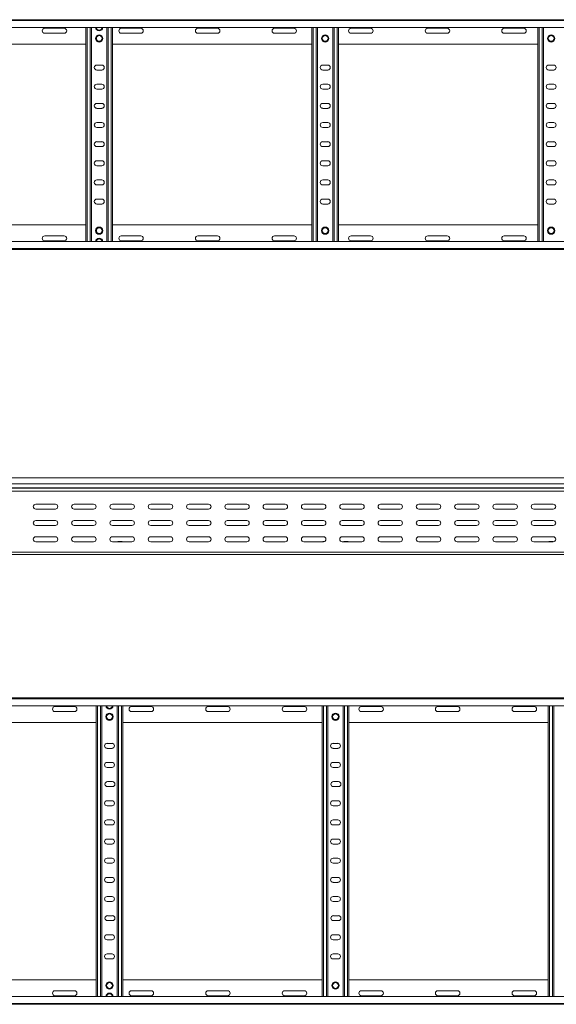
# Model space of a CAD drawing. Header units: millimetres. Extents: x -675 to 3565, y -5029 to -70.
# Tile 11 of 14: x 1399 to 2100, y -2460 to -1175. Entities that reach past the tile are written whole.
import ezdxf

# ---------------------------------------------------------------- set-up
doc = ezdxf.new("R2010")
doc.units = ezdxf.units.MM

msp = doc.modelspace()

# ---------------------------------------------------------------- linework, layer by layer
at = {"color": 7, "linetype": 'Continuous', "lineweight": 15}
for p, q in [((447.7, -1174.7), (3394.8, -1174.7)), ((3394.8, -1175.8), (447.8, -1175.8)), ((447.8, -1184.9), (3394.8, -1184.9)), ((1457.6, -1186), (1432.1, -1186)), ((1432.1, -1192.5), (1457.6, -1192.5)), ((1485.8, -1464.5), (1485.8, -1184.9)), ((1493.3, -1464.5), (1493.3, -1184.9)), ((1513.3, -1464.5), (1513.3, -1184.9)), ((1520.8, -1464.5), (1520.8, -1184.9)), ((1557.6, -1186), (1532.1, -1186)), ((1532.1, -1192.5), (1557.6, -1192.5)), ((1657.6, -1186), (1632.1, -1186)), ((1632.1, -1192.5), (1657.6, -1192.5)), ((1757.6, -1186), (1732.1, -1186)), ((1732.1, -1192.5), (1757.6, -1192.5)), ((1780.8, -1464.5), (1780.8, -1184.9)), ((1788.3, -1464.5), (1788.3, -1184.9)), ((1808.3, -1464.5), (1808.3, -1184.9)), ((1815.8, -1464.5), (1815.8, -1184.9)), ((1857.6, -1186), (1832.1, -1186)), ((1832.1, -1192.5), (1857.6, -1192.5)), ((1957.6, -1186), (1932.1, -1186)), ((1932.1, -1192.5), (1957.6, -1192.5)), ((2057.6, -1186), (2032.1, -1186)), ((2032.1, -1192.5), (2057.6, -1192.5)), ((2075.8, -1464.5), (2075.8, -1184.9)), ((2083.3, -1464.5), (2083.3, -1184.9)), ((1225.8, -1206.7), (1485.8, -1206.7)), ((1520.8, -1206.7), (1780.8, -1206.7)), ((1815.8, -1206.7), (2075.8, -1206.7)), ((1506.6, -1234), (1500.1, -1234)), ((1801.6, -1234), (1795.1, -1234)), ((2096.6, -1234), (2090.1, -1234)), ((1500.1, -1240.5), (1506.6, -1240.5)), ((1795.1, -1240.5), (1801.6, -1240.5)), ((2090.1, -1240.5), (2096.6, -1240.5)), ((1506.6, -1259), (1500.1, -1259)), ((1801.6, -1259), (1795.1, -1259)), ((2096.6, -1259), (2090.1, -1259)), ((1500.1, -1265.5), (1506.6, -1265.5)), ((1795.1, -1265.5), (1801.6, -1265.5)), ((2090.1, -1265.5), (2096.6, -1265.5)), ((1506.6, -1284), (1500.1, -1284)), ((1801.6, -1284), (1795.1, -1284)), ((2096.6, -1284), (2090.1, -1284)), ((1500.1, -1290.5), (1506.6, -1290.5)), ((1795.1, -1290.5), (1801.6, -1290.5)), ((2090.1, -1290.5), (2096.6, -1290.5)), ((1506.6, -1309), (1500.1, -1309)), ((1801.6, -1309), (1795.1, -1309)), ((2096.6, -1309), (2090.1, -1309)), ((1500.1, -1315.5), (1506.6, -1315.5)), ((1795.1, -1315.5), (1801.6, -1315.5)), ((2090.1, -1315.5), (2096.6, -1315.5)), ((1506.6, -1334), (1500.1, -1334)), ((1801.6, -1334), (1795.1, -1334)), ((2096.6, -1334), (2090.1, -1334)), ((1500.1, -1340.5), (1506.6, -1340.5)), ((1795.1, -1340.5), (1801.6, -1340.5)), ((2090.1, -1340.5), (2096.6, -1340.5)), ((1506.6, -1359), (1500.1, -1359)), ((1801.6, -1359), (1795.1, -1359)), ((2096.6, -1359), (2090.1, -1359)), ((1500.1, -1365.5), (1506.6, -1365.5)), ((1795.1, -1365.5), (1801.6, -1365.5)), ((2090.1, -1365.5), (2096.6, -1365.5)), ((1506.6, -1384), (1500.1, -1384)), ((1801.6, -1384), (1795.1, -1384)), ((2096.6, -1384), (2090.1, -1384)), ((1500.1, -1390.5), (1506.6, -1390.5)), ((1795.1, -1390.5), (1801.6, -1390.5)), ((2090.1, -1390.5), (2096.6, -1390.5)), ((1506.6, -1409), (1500.1, -1409)), ((1801.6, -1409), (1795.1, -1409)), ((2096.6, -1409), (2090.1, -1409)), ((1500.1, -1415.5), (1506.6, -1415.5)), ((1795.1, -1415.5), (1801.6, -1415.5)), ((2090.1, -1415.5), (2096.6, -1415.5)), ((1225.8, -1442.7), (1485.8, -1442.7)), ((1520.8, -1442.7), (1780.8, -1442.7)), ((1815.8, -1442.7), (2075.8, -1442.7)), ((3394.8, -1464.5), (447.8, -1464.5)), ((1432.1, -1457), (1457.6, -1457)), ((1457.6, -1463.5), (1432.1, -1463.5)), ((1532.1, -1457), (1557.6, -1457)), ((1557.6, -1463.5), (1532.1, -1463.5)), ((1632.1, -1457), (1657.6, -1457)), ((1657.6, -1463.5), (1632.1, -1463.5)), ((1732.1, -1457), (1757.6, -1457)), ((1757.6, -1463.5), (1732.1, -1463.5)), ((1832.1, -1457), (1857.6, -1457)), ((1857.6, -1463.5), (1832.1, -1463.5)), ((1932.1, -1457), (1957.6, -1457)), ((1957.6, -1463.5), (1932.1, -1463.5)), ((2032.1, -1457), (2057.6, -1457)), ((2057.6, -1463.5), (2032.1, -1463.5)), ((447.7, -1474.7), (3394.8, -1474.7)), ((447.8, -1473.6), (3394.8, -1473.6)), ((3408.2, -1773.1), (461.2, -1773.1)), ((461.2, -1780.6), (3408.2, -1780.6)), ((461.2, -1785.9), (3408.2, -1785.9)), ((461.2, -1786.3), (3408.2, -1786.3)), ((461.1, -1790.4), (3408.2, -1790.4)), ((1446, -1807.4), (1420.5, -1807.4)), ((1496, -1807.4), (1470.5, -1807.4)), ((1546, -1807.4), (1520.5, -1807.4)), ((1596, -1807.4), (1570.5, -1807.4)), ((1646, -1807.4), (1620.5, -1807.4)), ((1696, -1807.4), (1670.5, -1807.4)), ((1746, -1807.4), (1720.5, -1807.4)), ((1796, -1807.4), (1770.5, -1807.4)), ((1846, -1807.4), (1820.5, -1807.4)), ((1896, -1807.4), (1870.5, -1807.4)), ((1946, -1807.4), (1920.5, -1807.4)), ((1996, -1807.4), (1970.5, -1807.4)), ((2046, -1807.4), (2020.5, -1807.4)), ((2096, -1807.4), (2070.5, -1807.4)), ((1420.5, -1813.9), (1446, -1813.9)), ((1470.5, -1813.9), (1496, -1813.9)), ((1520.5, -1813.9), (1546, -1813.9)), ((1570.5, -1813.9), (1596, -1813.9)), ((1620.5, -1813.9), (1646, -1813.9)), ((1670.5, -1813.9), (1696, -1813.9)), ((1720.5, -1813.9), (1746, -1813.9)), ((1770.5, -1813.9), (1796, -1813.9)), ((1820.5, -1813.9), (1846, -1813.9)), ((1870.5, -1813.9), (1896, -1813.9)), ((1920.5, -1813.9), (1946, -1813.9)), ((1970.5, -1813.9), (1996, -1813.9)), ((2020.5, -1813.9), (2046, -1813.9)), ((2070.5, -1813.9), (2096, -1813.9)), ((1446, -1828.6), (1420.5, -1828.6)), ((1420.5, -1835.1), (1446, -1835.1)), ((1496, -1828.6), (1470.5, -1828.6)), ((1470.5, -1835.1), (1496, -1835.1)), ((1546, -1828.6), (1520.5, -1828.6)), ((1520.5, -1835.1), (1546, -1835.1)), ((1596, -1828.6), (1570.5, -1828.6)), ((1570.5, -1835.1), (1596, -1835.1)), ((1646, -1828.6), (1620.5, -1828.6)), ((1620.5, -1835.1), (1646, -1835.1)), ((1696, -1828.6), (1670.5, -1828.6)), ((1670.5, -1835.1), (1696, -1835.1)), ((1746, -1828.6), (1720.5, -1828.6)), ((1720.5, -1835.1), (1746, -1835.1)), ((1796, -1828.6), (1770.5, -1828.6)), ((1770.5, -1835.1), (1796, -1835.1)), ((1846, -1828.6), (1820.5, -1828.6)), ((1820.5, -1835.1), (1846, -1835.1)), ((1896, -1828.6), (1870.5, -1828.6)), ((1870.5, -1835.1), (1896, -1835.1)), ((1946, -1828.6), (1920.5, -1828.6)), ((1920.5, -1835.1), (1946, -1835.1)), ((1996, -1828.6), (1970.5, -1828.6)), ((1970.5, -1835.1), (1996, -1835.1)), ((2046, -1828.6), (2020.5, -1828.6)), ((2020.5, -1835.1), (2046, -1835.1)), ((2096, -1828.6), (2070.5, -1828.6)), ((2070.5, -1835.1), (2096, -1835.1)), ((1446, -1849.9), (1420.5, -1849.9)), ((1496, -1849.9), (1470.5, -1849.9)), ((1546, -1849.9), (1520.5, -1849.9)), ((1596, -1849.9), (1570.5, -1849.9)), ((1646, -1849.9), (1620.5, -1849.9)), ((1696, -1849.9), (1670.5, -1849.9)), ((1746, -1849.9), (1720.5, -1849.9)), ((1796, -1849.9), (1770.5, -1849.9)), ((1846, -1849.9), (1820.5, -1849.9)), ((1896, -1849.9), (1870.5, -1849.9)), ((1946, -1849.9), (1920.5, -1849.9)), ((1996, -1849.9), (1970.5, -1849.9)), ((2046, -1849.9), (2020.5, -1849.9)), ((2096, -1849.9), (2070.5, -1849.9)), ((1420.5, -1856.4), (1446, -1856.4)), ((1470.5, -1856.4), (1496, -1856.4)), ((1520.5, -1856.4), (1546, -1856.4)), ((1528.5, -1856.2), (1532.4, -1856.2)), ((1570.5, -1856.4), (1596, -1856.4)), ((1620.5, -1856.4), (1646, -1856.4)), ((1670.5, -1856.4), (1696, -1856.4)), ((1720.5, -1856.4), (1746, -1856.4)), ((1770.5, -1856.4), (1796, -1856.4)), ((1796, -1856.2), (1797.1, -1856.2)), ((1820.5, -1856.4), (1846, -1856.4)), ((1823.5, -1856.2), (1827.4, -1856.2)), ((1870.5, -1856.4), (1896, -1856.4)), ((1920.5, -1856.4), (1946, -1856.4)), ((1970.5, -1856.4), (1996, -1856.4)), ((2020.5, -1856.4), (2046, -1856.4)), ((2070.5, -1856.4), (2096, -1856.4)), ((2091, -1856.2), (2094.9, -1856.2)), ((461.2, -1870.1), (3408.2, -1870.1)), ((634.7, -1873.1), (1513.8, -1873.1)), ((1513.8, -1873.1), (1519.7, -1873.1)), ((1519.7, -1873.1), (2398.8, -1873.1)), ((461.1, -2060.3), (3408.2, -2060.3)), ((3408.2, -2061.4), (461.2, -2061.4)), ((461.2, -2070.5), (3408.2, -2070.5)), ((1471, -2071.6), (1445.5, -2071.6)), ((1445.5, -2078.1), (1471, -2078.1)), ((1499.2, -2450.1), (1499.2, -2070.5)), ((1506.7, -2450.1), (1506.7, -2070.5)), ((1526.7, -2450.1), (1526.7, -2070.5)), ((1534.2, -2450.1), (1534.2, -2070.5)), ((1571, -2071.6), (1545.5, -2071.6)), ((1545.5, -2078.1), (1571, -2078.1)), ((1671, -2071.6), (1645.5, -2071.6)), ((1645.5, -2078.1), (1671, -2078.1)), ((1771, -2071.6), (1745.5, -2071.6)), ((1745.5, -2078.1), (1771, -2078.1)), ((1794.2, -2450.1), (1794.2, -2070.5)), ((1801.7, -2450.1), (1801.7, -2070.5)), ((1821.7, -2450.1), (1821.7, -2070.5)), ((1829.2, -2450.1), (1829.2, -2070.5)), ((1871, -2071.6), (1845.5, -2071.6)), ((1845.5, -2078.1), (1871, -2078.1)), ((1971, -2071.6), (1945.5, -2071.6)), ((1945.5, -2078.1), (1971, -2078.1)), ((2071, -2071.6), (2045.5, -2071.6)), ((2045.5, -2078.1), (2071, -2078.1)), ((2089.2, -2450.1), (2089.2, -2070.5)), ((2096.7, -2450.1), (2096.7, -2070.5)), ((1239.2, -2092.3), (1499.2, -2092.3)), ((1534.2, -2092.3), (1794.2, -2092.3)), ((1829.2, -2092.3), (2089.2, -2092.3)), ((1520, -2119.6), (1513.5, -2119.6)), ((1815, -2119.6), (1808.5, -2119.6)), ((1513.5, -2126.1), (1520, -2126.1)), ((1808.5, -2126.1), (1815, -2126.1)), ((1520, -2144.6), (1513.5, -2144.6)), ((1815, -2144.6), (1808.5, -2144.6)), ((1513.5, -2151.1), (1520, -2151.1)), ((1808.5, -2151.1), (1815, -2151.1)), ((1520.5, -2169.6), (1514, -2169.6)), ((1815.5, -2169.6), (1809, -2169.6)), ((1514, -2176.1), (1520.5, -2176.1)), ((1809, -2176.1), (1815.5, -2176.1)), ((1520, -2194.6), (1513.5, -2194.6)), ((1815, -2194.6), (1808.5, -2194.6)), ((1513.5, -2201.1), (1520, -2201.1)), ((1808.5, -2201.1), (1815, -2201.1)), ((1520, -2219.6), (1513.5, -2219.6)), ((1815, -2219.6), (1808.5, -2219.6)), ((1513.5, -2226.1), (1520, -2226.1)), ((1808.5, -2226.1), (1815, -2226.1)), ((1520, -2244.6), (1513.5, -2244.6)), ((1815, -2244.6), (1808.5, -2244.6)), ((1513.5, -2251.1), (1520, -2251.1)), ((1808.5, -2251.1), (1815, -2251.1)), ((1520, -2269.6), (1513.5, -2269.6)), ((1815, -2269.6), (1808.5, -2269.6)), ((1513.5, -2276.1), (1520, -2276.1)), ((1808.5, -2276.1), (1815, -2276.1)), ((1520, -2294.6), (1513.5, -2294.6)), ((1513.5, -2301.1), (1520, -2301.1)), ((1815, -2294.6), (1808.5, -2294.6)), ((1808.5, -2301.1), (1815, -2301.1)), ((1520, -2319.6), (1513.5, -2319.6)), ((1513.5, -2326.1), (1520, -2326.1)), ((1815, -2319.6), (1808.5, -2319.6)), ((1808.5, -2326.1), (1815, -2326.1)), ((1520.5, -2344.6), (1514, -2344.6)), ((1514, -2351.1), (1520.5, -2351.1)), ((1815.5, -2344.6), (1809, -2344.6)), ((1809, -2351.1), (1815.5, -2351.1)), ((1520, -2369.6), (1513.5, -2369.6)), ((1513.5, -2376.1), (1520, -2376.1)), ((1815, -2369.6), (1808.5, -2369.6)), ((1808.5, -2376.1), (1815, -2376.1)), ((1520, -2394.6), (1513.5, -2394.6)), ((1513.5, -2401.1), (1520, -2401.1)), ((1815, -2394.6), (1808.5, -2394.6)), ((1808.5, -2401.1), (1815, -2401.1)), ((1239.2, -2428.3), (1499.2, -2428.3)), ((1534.2, -2428.3), (1794.2, -2428.3)), ((1829.2, -2428.3), (2089.2, -2428.3)), ((1445.5, -2442.6), (1471, -2442.6)), ((1545.5, -2442.6), (1571, -2442.6)), ((1645.5, -2442.6), (1671, -2442.6)), ((1745.5, -2442.6), (1771, -2442.6)), ((1845.5, -2442.6), (1871, -2442.6)), ((1945.5, -2442.6), (1971, -2442.6)), ((2045.5, -2442.6), (2071, -2442.6)), ((3408.2, -2450.1), (461.2, -2450.1)), ((1471, -2449.1), (1445.5, -2449.1)), ((1571, -2449.1), (1545.5, -2449.1)), ((1671, -2449.1), (1645.5, -2449.1)), ((1771, -2449.1), (1745.5, -2449.1)), ((1871, -2449.1), (1845.5, -2449.1)), ((1971, -2449.1), (1945.5, -2449.1)), ((2071, -2449.1), (2045.5, -2449.1)), ((461.1, -2460.3), (3408.2, -2460.3)), ((461.2, -2459.2), (3408.2, -2459.2))]:
    msp.add_line(p, q, dxfattribs=at)
at = {"color": 8, "linetype": 'Continuous', "lineweight": 15}
for p, q in [((1487.6, -1464.5), (1487.6, -1184.9)), ((1491.5, -1464.5), (1491.5, -1184.9)), ((1515.1, -1464.5), (1515.1, -1184.9)), ((1519, -1464.5), (1519, -1184.9)), ((1782.6, -1464.5), (1782.6, -1184.9)), ((1786.5, -1464.5), (1786.5, -1184.9)), ((1810.1, -1464.5), (1810.1, -1184.9)), ((1814, -1464.5), (1814, -1184.9)), ((2077.6, -1464.5), (2077.6, -1184.9)), ((2081.5, -1464.5), (2081.5, -1184.9)), ((1528.5, -1856.2), (1528.5, -1856.4)), ((1532.4, -1856.4), (1532.4, -1856.2)), ((1796, -1856.2), (1796, -1856.4)), ((1823.5, -1856.2), (1823.5, -1856.4)), ((1827.4, -1856.4), (1827.4, -1856.2)), ((2091, -1856.2), (2091, -1856.4)), ((2094.9, -1856.4), (2094.9, -1856.2)), ((1501, -2450.1), (1501, -2070.5)), ((1504.9, -2450.1), (1504.9, -2070.5)), ((1528.5, -2450.1), (1528.5, -2070.5)), ((1532.4, -2450.1), (1532.4, -2070.5)), ((1796, -2450.1), (1796, -2070.5)), ((1799.9, -2450.1), (1799.9, -2070.5)), ((1823.5, -2450.1), (1823.5, -2070.5)), ((1827.4, -2450.1), (1827.4, -2070.5)), ((2091, -2450.1), (2091, -2070.5)), ((2094.9, -2450.1), (2094.9, -2070.5))]:
    msp.add_line(p, q, dxfattribs=at)
at = {"color": 7, "linetype": 'Continuous', "lineweight": 15}
for centre, radius in [((1503.3, -1199.2), 4.75), ((1503.3, -1199.2), 3.75), ((1798.3, -1199.2), 4.75), ((1798.3, -1199.2), 3.75), ((2093.3, -1199.2), 4.75), ((2093.3, -1199.2), 3.75), ((1503.3, -1450.2), 4.75), ((1503.3, -1450.2), 3.75), ((1798.3, -1450.2), 4.75), ((1798.3, -1450.2), 3.75), ((2093.3, -1450.2), 4.75), ((2093.3, -1450.2), 3.75), ((1516.7, -2084.8), 4.75), ((1516.7, -2084.8), 3.75), ((1811.7, -2084.8), 4.75), ((1811.7, -2084.8), 3.75), ((1516.7, -2435.8), 4.75), ((1516.7, -2435.8), 3.75), ((1811.7, -2435.8), 4.75), ((1811.7, -2435.8), 3.75)]:
    msp.add_circle(centre, radius, dxfattribs=at)
for centre, radius, start, end in [((1432.1, -1189.2), 3.25, 90, 270), ((1457.6, -1189.2), 3.25, 270, 90), ((1503.3, -1184.6), 4.75, 183.9233, 356.0767), ((1532.1, -1189.2), 3.25, 90, 270), ((1557.6, -1189.2), 3.25, 270, 90), ((1632.1, -1189.2), 3.25, 90, 270), ((1657.6, -1189.2), 3.25, 270, 90), ((1732.1, -1189.2), 3.25, 90, 270), ((1757.6, -1189.2), 3.25, 270, 90), ((1832.1, -1189.2), 3.25, 90, 270), ((1857.6, -1189.2), 3.25, 270, 90), ((1932.1, -1189.2), 3.25, 90, 270), ((1957.6, -1189.2), 3.25, 270, 90), ((2032.1, -1189.2), 3.25, 90, 270), ((2057.6, -1189.2), 3.25, 270, 90), ((1500.1, -1237.2), 3.25, 90, 270), ((1506.6, -1237.2), 3.25, 270, 90), ((1795.1, -1237.2), 3.25, 90, 270), ((1801.6, -1237.2), 3.25, 270, 90), ((2090.1, -1237.2), 3.25, 90, 270), ((2096.6, -1237.2), 3.25, 270, 90), ((1500.1, -1262.2), 3.25, 90, 270), ((1506.6, -1262.2), 3.25, 270, 90), ((1795.1, -1262.2), 3.25, 90, 270), ((1801.6, -1262.2), 3.25, 270, 90), ((2090.1, -1262.2), 3.25, 90, 270), ((2096.6, -1262.2), 3.25, 270, 90), ((1500.1, -1287.2), 3.25, 90, 270), ((1506.6, -1287.2), 3.25, 270, 90), ((1795.1, -1287.2), 3.25, 90, 270), ((1801.6, -1287.2), 3.25, 270, 90), ((2090.1, -1287.2), 3.25, 90, 270), ((2096.6, -1287.2), 3.25, 270, 90), ((1500.1, -1312.2), 3.25, 90, 270), ((1506.6, -1312.2), 3.25, 270, 90), ((1795.1, -1312.2), 3.25, 90, 270), ((1801.6, -1312.2), 3.25, 270, 90), ((2090.1, -1312.2), 3.25, 90, 270), ((2096.6, -1312.2), 3.25, 270, 90), ((1500.1, -1337.2), 3.25, 90, 270), ((1506.6, -1337.2), 3.25, 270, 90), ((1795.1, -1337.2), 3.25, 90, 270), ((1801.6, -1337.2), 3.25, 270, 90), ((2090.1, -1337.2), 3.25, 90, 270), ((2096.6, -1337.2), 3.25, 270, 90), ((1500.1, -1362.2), 3.25, 90, 270), ((1506.6, -1362.2), 3.25, 270, 90), ((1795.1, -1362.2), 3.25, 90, 270), ((1801.6, -1362.2), 3.25, 270, 90), ((2090.1, -1362.2), 3.25, 90, 270), ((2096.6, -1362.2), 3.25, 270, 90), ((1500.1, -1387.2), 3.25, 90, 270), ((1506.6, -1387.2), 3.25, 270, 90), ((1795.1, -1387.2), 3.25, 90, 270), ((1801.6, -1387.2), 3.25, 270, 90), ((2090.1, -1387.2), 3.25, 90, 270), ((2096.6, -1387.2), 3.25, 270, 90), ((1500.1, -1412.2), 3.25, 90, 270), ((1506.6, -1412.2), 3.25, 270, 90), ((1795.1, -1412.2), 3.25, 90, 270), ((1801.6, -1412.2), 3.25, 270, 90), ((2090.1, -1412.2), 3.25, 90, 270), ((2096.6, -1412.2), 3.25, 270, 90), ((1432.1, -1460.2), 3.25, 90, 270), ((1457.6, -1460.2), 3.25, 270, 90), ((1503.3, -1464.8), 4.75, 3.9233, 176.0767), ((1532.1, -1460.2), 3.25, 90, 270), ((1557.6, -1460.2), 3.25, 270, 90), ((1632.1, -1460.2), 3.25, 90, 270), ((1657.6, -1460.2), 3.25, 270, 90), ((1732.1, -1460.2), 3.25, 90, 270), ((1757.6, -1460.2), 3.25, 270, 90), ((1832.1, -1460.2), 3.25, 90, 270), ((1857.6, -1460.2), 3.25, 270, 90), ((1932.1, -1460.2), 3.25, 90, 270), ((1957.6, -1460.2), 3.25, 270, 90), ((2032.1, -1460.2), 3.25, 90, 270), ((2057.6, -1460.2), 3.25, 270, 90), ((1420.5, -1810.6), 3.25, 90, 270), ((1446, -1810.6), 3.25, 270, 90), ((1470.5, -1810.6), 3.25, 90, 270), ((1496, -1810.6), 3.25, 270, 90), ((1520.5, -1810.6), 3.25, 90, 270), ((1546, -1810.6), 3.25, 270, 90), ((1570.5, -1810.6), 3.25, 90, 270), ((1596, -1810.6), 3.25, 270, 90), ((1620.5, -1810.6), 3.25, 90, 270), ((1646, -1810.6), 3.25, 270, 90), ((1670.5, -1810.6), 3.25, 90, 270), ((1696, -1810.6), 3.25, 270, 90), ((1720.5, -1810.6), 3.25, 90, 270), ((1746, -1810.6), 3.25, 270, 90), ((1770.5, -1810.6), 3.25, 90, 270), ((1796, -1810.6), 3.25, 270, 90), ((1820.5, -1810.6), 3.25, 90, 270), ((1846, -1810.6), 3.25, 270, 90), ((1870.5, -1810.6), 3.25, 90, 270), ((1896, -1810.6), 3.25, 270, 90), ((1920.5, -1810.6), 3.25, 90, 270), ((1946, -1810.6), 3.25, 270, 90), ((1970.5, -1810.6), 3.25, 90, 270), ((1996, -1810.6), 3.25, 270, 90), ((2020.5, -1810.6), 3.25, 90, 270), ((2046, -1810.6), 3.25, 270, 90), ((2070.5, -1810.6), 3.25, 90, 270), ((2096, -1810.6), 3.25, 270, 90), ((1420.5, -1831.9), 3.25, 90, 270), ((1446, -1831.9), 3.25, 270, 90), ((1470.5, -1831.9), 3.25, 90, 270), ((1496, -1831.9), 3.25, 270, 90), ((1520.5, -1831.9), 3.25, 90, 270), ((1546, -1831.9), 3.25, 270, 90), ((1570.5, -1831.9), 3.25, 90, 270), ((1596, -1831.9), 3.25, 270, 90), ((1620.5, -1831.9), 3.25, 90, 270), ((1646, -1831.9), 3.25, 270, 90), ((1670.5, -1831.9), 3.25, 90, 270), ((1696, -1831.9), 3.25, 270, 90), ((1720.5, -1831.9), 3.25, 90, 270), ((1746, -1831.9), 3.25, 270, 90), ((1770.5, -1831.9), 3.25, 90, 270), ((1796, -1831.9), 3.25, 270, 90), ((1820.5, -1831.9), 3.25, 90, 270), ((1846, -1831.9), 3.25, 270, 90), ((1870.5, -1831.9), 3.25, 90, 270), ((1896, -1831.9), 3.25, 270, 90), ((1920.5, -1831.9), 3.25, 90, 270), ((1946, -1831.9), 3.25, 270, 90), ((1970.5, -1831.9), 3.25, 90, 270), ((1996, -1831.9), 3.25, 270, 90), ((2020.5, -1831.9), 3.25, 90, 270), ((2046, -1831.9), 3.25, 270, 90), ((2070.5, -1831.9), 3.25, 90, 270), ((2096, -1831.9), 3.25, 270, 90), ((1420.5, -1853.1), 3.25, 90, 270), ((1446, -1853.1), 3.25, 270, 90), ((1470.5, -1853.1), 3.25, 90, 270), ((1496, -1853.1), 3.25, 270, 90), ((1520.5, -1853.1), 3.25, 90, 270), ((1546, -1853.1), 3.25, 270, 90), ((1570.5, -1853.1), 3.25, 90, 270), ((1596, -1853.1), 3.25, 270, 90), ((1620.5, -1853.1), 3.25, 90, 270), ((1646, -1853.1), 3.25, 270, 90), ((1670.5, -1853.1), 3.25, 90, 270), ((1696, -1853.1), 3.25, 270, 90), ((1720.5, -1853.1), 3.25, 90, 270), ((1746, -1853.1), 3.25, 270, 90), ((1770.5, -1853.1), 3.25, 90, 270), ((1796, -1853.1), 3.25, 270, 90), ((1820.5, -1853.1), 3.25, 90, 270), ((1846, -1853.1), 3.25, 270, 90), ((1870.5, -1853.1), 3.25, 90, 270), ((1896, -1853.1), 3.25, 270, 90), ((1920.5, -1853.1), 3.25, 90, 270), ((1946, -1853.1), 3.25, 270, 90), ((1970.5, -1853.1), 3.25, 90, 270), ((1996, -1853.1), 3.25, 270, 90), ((2020.5, -1853.1), 3.25, 90, 270), ((2046, -1853.1), 3.25, 270, 90), ((2070.5, -1853.1), 3.25, 90, 270), ((2096, -1853.1), 3.25, 270, 90), ((1528.5, -1858), 1.8, 90, 116.5628), ((1532.4, -1858), 1.8, 63.4372, 90), ((1796, -1858), 1.8, 90, 116.5628), ((1823.5, -1858), 1.8, 90, 116.5628), ((1827.4, -1858), 1.8, 63.4372, 90), ((2091, -1858), 1.8, 90, 116.5628), ((2094.9, -1858), 1.8, 63.4372, 90), ((1445.5, -2074.8), 3.25, 90, 270), ((1471, -2074.8), 3.25, 270, 90), ((1516.7, -2070.2), 4.75, 183.9233, 356.0767), ((1545.5, -2074.8), 3.25, 90, 270), ((1571, -2074.8), 3.25, 270, 90), ((1645.5, -2074.8), 3.25, 90, 270), ((1671, -2074.8), 3.25, 270, 90), ((1745.5, -2074.8), 3.25, 90, 270), ((1771, -2074.8), 3.25, 270, 90), ((1845.5, -2074.8), 3.25, 90, 270), ((1871, -2074.8), 3.25, 270, 90), ((1945.5, -2074.8), 3.25, 90, 270), ((1971, -2074.8), 3.25, 270, 90), ((2045.5, -2074.8), 3.25, 90, 270), ((2071, -2074.8), 3.25, 270, 90), ((1513.5, -2122.8), 3.25, 90, 270), ((1520, -2122.8), 3.25, 270, 90), ((1808.5, -2122.8), 3.25, 90, 270), ((1815, -2122.8), 3.25, 270, 90), ((1513.5, -2147.8), 3.25, 89.9999, 269.9999), ((1520, -2147.8), 3.25, 269.9999, 89.9999), ((1808.5, -2147.8), 3.25, 89.9999, 269.9999), ((1815, -2147.8), 3.25, 269.9999, 89.9999), ((1514, -2172.8), 3.25, 90, 270), ((1520.5, -2172.8), 3.25, 270, 90), ((1809, -2172.8), 3.25, 90, 270), ((1815.5, -2172.8), 3.25, 270, 90), ((1513.5, -2197.8), 3.25, 90.0001, 270.0001), ((1520, -2197.8), 3.25, 270.0001, 90.0001), ((1808.5, -2197.8), 3.25, 90.0001, 270.0001), ((1815, -2197.8), 3.25, 270.0001, 90.0001), ((1513.5, -2222.8), 3.25, 90, 270), ((1520, -2222.8), 3.25, 270, 90), ((1808.5, -2222.8), 3.25, 90, 270), ((1815, -2222.8), 3.25, 270, 90), ((1513.5, -2247.8), 3.25, 89.9999, 269.9999), ((1520, -2247.8), 3.25, 269.9999, 89.9999), ((1808.5, -2247.8), 3.25, 89.9999, 269.9999), ((1815, -2247.8), 3.25, 269.9999, 89.9999), ((1513.5, -2272.8), 3.25, 90.0001, 270.0001), ((1520, -2272.8), 3.25, 270.0001, 90.0001), ((1808.5, -2272.8), 3.25, 90.0001, 270.0001), ((1815, -2272.8), 3.25, 270.0001, 90.0001), ((1513.5, -2297.8), 3.25, 90, 270), ((1520, -2297.8), 3.25, 270, 90), ((1808.5, -2297.8), 3.25, 90, 270), ((1815, -2297.8), 3.25, 270, 90), ((1513.5, -2322.8), 3.25, 89.9999, 269.9999), ((1520, -2322.8), 3.25, 269.9999, 89.9999), ((1808.5, -2322.8), 3.25, 89.9999, 269.9999), ((1815, -2322.8), 3.25, 269.9999, 89.9999), ((1514, -2347.8), 3.25, 90, 270), ((1520.5, -2347.8), 3.25, 270, 90), ((1809, -2347.8), 3.25, 90, 270), ((1815.5, -2347.8), 3.25, 270, 90), ((1513.5, -2372.8), 3.25, 90.0001, 270.0001), ((1520, -2372.8), 3.25, 270.0001, 90.0001), ((1808.5, -2372.8), 3.25, 90.0001, 270.0001), ((1815, -2372.8), 3.25, 270.0001, 90.0001), ((1513.5, -2397.8), 3.25, 90, 270), ((1520, -2397.8), 3.25, 270, 90), ((1808.5, -2397.8), 3.25, 90, 270), ((1815, -2397.8), 3.25, 270, 90), ((1445.5, -2445.8), 3.25, 90, 270), ((1471, -2445.8), 3.25, 270, 90), ((1545.5, -2445.8), 3.25, 90, 270), ((1571, -2445.8), 3.25, 270, 90), ((1645.5, -2445.8), 3.25, 90, 270), ((1671, -2445.8), 3.25, 270, 90), ((1745.5, -2445.8), 3.25, 90, 270), ((1771, -2445.8), 3.25, 270, 90), ((1845.5, -2445.8), 3.25, 90, 270), ((1871, -2445.8), 3.25, 270, 90), ((1945.5, -2445.8), 3.25, 90, 270), ((1971, -2445.8), 3.25, 270, 90), ((2045.5, -2445.8), 3.25, 90, 270), ((2071, -2445.8), 3.25, 270, 90), ((1516.7, -2450.4), 4.75, 3.9233, 176.0767)]:
    msp.add_arc(centre, radius, start, end, dxfattribs=at)
at = {"color": 8, "linetype": 'Continuous', "lineweight": 15}
for centre, start, end in [((1503.3, -1184.6), 184.9719, 355.0281), ((1503.3, -1464.8), 4.9719, 175.0281), ((1516.7, -2070.2), 184.9719, 355.0281), ((1516.7, -2450.4), 4.9719, 175.0281)]:
    msp.add_arc(centre, 3.75, start, end, dxfattribs=at)

doc.saveas('drawing.dxf')
